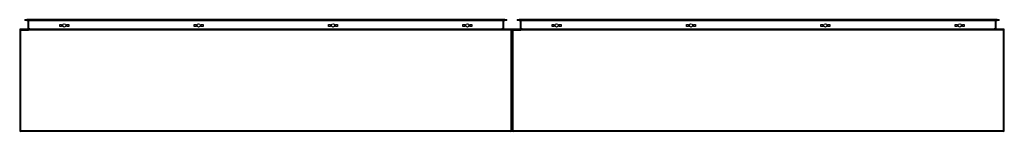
# Model space of a CAD drawing. Header units: inches. Extents: x 65.4 to 161.4, y 52.5 to 63.4.
import ezdxf

# ---------------------------------------------------------------- set-up
doc = ezdxf.new("R2010")
doc.units = ezdxf.units.IN
doc.header["$MEASUREMENT"] = 0
doc.layers.add('Visible Edges(ANSI)', color=7, linetype='Continuous', lineweight=25)
doc.layers.add('Visible Tangent Edges(ANSI)', color=7, linetype='Continuous', lineweight=25)

msp = doc.modelspace()

# ---------------------------------------------------------------- linework, layer by layer
at = {"layer": 'Visible Edges(ANSI)'}
for p, q in [((65.927, 63.372), (66.123, 63.372)), ((65.927, 63.372), (65.927, 63.304)), ((112.706, 63.372), (66.123, 63.372)), ((112.706, 63.372), (112.903, 63.372)), ((112.903, 63.304), (112.903, 63.372)), ((113.927, 63.372), (114.123, 63.372)), ((113.927, 63.372), (113.927, 63.304)), ((160.706, 63.372), (114.123, 63.372)), ((160.706, 63.372), (160.903, 63.372)), ((160.903, 63.304), (160.903, 63.372)), ((113.316, 62.456), (65.514, 62.456)), ((66.123, 63.304), (65.927, 63.304)), ((66.123, 63.304), (112.706, 63.304)), ((66.213, 63.273), (66.213, 62.487)), ((69.32, 62.718), (69.32, 62.905)), ((69.32, 62.905), (69.507, 62.905)), ((69.507, 62.718), (69.32, 62.718)), ((69.507, 62.905), (69.507, 62.718)), ((70.02, 62.718), (70.02, 62.905)), ((70.02, 62.905), (70.207, 62.905)), ((70.207, 62.718), (70.02, 62.718)), ((70.207, 62.905), (70.207, 62.718)), ((82.421, 62.718), (82.421, 62.905)), ((82.421, 62.905), (82.608, 62.905)), ((82.608, 62.718), (82.421, 62.718)), ((82.608, 62.905), (82.608, 62.718)), ((83.121, 62.718), (83.121, 62.905)), ((83.121, 62.905), (83.308, 62.905)), ((83.308, 62.718), (83.121, 62.718)), ((83.308, 62.905), (83.308, 62.718)), ((95.522, 62.718), (95.522, 62.905)), ((95.522, 62.905), (95.709, 62.905)), ((95.709, 62.718), (95.522, 62.718)), ((95.709, 62.905), (95.709, 62.718)), ((96.222, 62.718), (96.222, 62.905)), ((96.222, 62.905), (96.409, 62.905)), ((96.409, 62.718), (96.222, 62.718)), ((96.409, 62.905), (96.409, 62.718)), ((108.623, 62.718), (108.623, 62.905)), ((108.623, 62.905), (108.81, 62.905)), ((108.81, 62.718), (108.623, 62.718)), ((108.81, 62.905), (108.81, 62.718)), ((109.323, 62.718), (109.323, 62.905)), ((109.323, 62.905), (109.51, 62.905)), ((109.51, 62.718), (109.323, 62.718)), ((109.51, 62.905), (109.51, 62.718)), ((112.617, 62.487), (112.617, 63.273)), ((112.903, 63.304), (112.706, 63.304)), ((161.316, 62.456), (113.514, 62.456)), ((114.123, 63.304), (113.927, 63.304)), ((114.123, 63.304), (160.706, 63.304)), ((114.213, 63.273), (114.213, 62.487)), ((117.32, 62.718), (117.32, 62.905)), ((117.32, 62.905), (117.507, 62.905)), ((117.507, 62.718), (117.32, 62.718)), ((117.507, 62.905), (117.507, 62.718)), ((118.02, 62.718), (118.02, 62.905)), ((118.02, 62.905), (118.207, 62.905)), ((118.207, 62.718), (118.02, 62.718)), ((118.207, 62.905), (118.207, 62.718)), ((130.421, 62.718), (130.421, 62.905)), ((130.421, 62.905), (130.608, 62.905)), ((130.608, 62.718), (130.421, 62.718)), ((130.608, 62.905), (130.608, 62.718)), ((131.121, 62.718), (131.121, 62.905)), ((131.121, 62.905), (131.308, 62.905)), ((131.308, 62.718), (131.121, 62.718)), ((131.308, 62.905), (131.308, 62.718)), ((143.522, 62.718), (143.522, 62.905)), ((143.522, 62.905), (143.709, 62.905)), ((143.709, 62.718), (143.522, 62.718)), ((143.709, 62.905), (143.709, 62.718)), ((144.222, 62.718), (144.222, 62.905)), ((144.222, 62.905), (144.409, 62.905)), ((144.409, 62.718), (144.222, 62.718)), ((144.409, 62.905), (144.409, 62.718)), ((156.623, 62.718), (156.623, 62.905)), ((156.623, 62.905), (156.81, 62.905)), ((156.81, 62.718), (156.623, 62.718)), ((156.81, 62.905), (156.81, 62.718)), ((157.323, 62.718), (157.323, 62.905)), ((157.323, 62.905), (157.51, 62.905)), ((157.51, 62.718), (157.323, 62.718)), ((157.51, 62.905), (157.51, 62.718)), ((160.617, 62.487), (160.617, 63.273)), ((160.903, 63.304), (160.706, 63.304)), ((65.415, 62.357), (65.415, 52.555)), ((113.415, 52.555), (113.415, 62.357)), ((113.415, 62.357), (113.415, 52.555)), ((161.415, 52.555), (161.415, 62.357)), ((113.316, 52.456), (65.514, 52.456)), ((161.316, 52.456), (113.514, 52.456))]:
    msp.add_line(p, q, dxfattribs=at)
for centre in [(69.763, 62.812), (82.864, 62.812), (95.965, 62.812), (109.066, 62.812), (117.763, 62.812), (130.864, 62.812), (143.965, 62.812), (157.066, 62.812)]:
    msp.add_circle(centre, 0.165, dxfattribs=at)
for centre, radius, start, end in [((65.514, 62.357), 0.099, 90, 180), ((66.182, 63.273), 0.031, 0, 90), ((66.182, 62.487), 0.031, 270, 0), ((112.648, 63.273), 0.031, 90, 180), ((112.648, 62.487), 0.031, 180, 270), ((113.316, 62.357), 0.099, 0, 90), ((113.514, 62.357), 0.099, 90, 180), ((114.182, 63.273), 0.031, 0, 90), ((114.182, 62.487), 0.031, 270, 0), ((160.648, 63.273), 0.031, 90, 180), ((160.648, 62.487), 0.031, 180, 270), ((161.316, 62.357), 0.099, 0, 90), ((65.514, 52.555), 0.099, 180, 270), ((113.316, 52.555), 0.099, 270, 0), ((113.514, 52.555), 0.099, 180, 270), ((161.316, 52.555), 0.099, 270, 0)]:
    msp.add_arc(centre, radius, start, end, dxfattribs=at)
at = {"layer": 'Visible Tangent Edges(ANSI)'}
for p, q in [((66.123, 63.304), (66.123, 63.372)), ((112.706, 63.372), (112.706, 63.304)), ((114.123, 63.304), (114.123, 63.372)), ((160.706, 63.372), (160.706, 63.304)), ((65.514, 62.357), (65.514, 62.456)), ((66.312, 63.273), (66.213, 63.273)), ((66.213, 62.487), (66.312, 62.487)), ((66.312, 63.304), (66.312, 63.273)), ((66.312, 62.487), (66.312, 63.273)), ((66.312, 63.273), (66.413, 63.273)), ((66.312, 62.487), (66.312, 62.456)), ((66.413, 62.487), (66.312, 62.487)), ((112.417, 63.273), (66.413, 63.273)), ((66.413, 62.487), (112.417, 62.487)), ((112.417, 63.273), (112.518, 63.273)), ((112.518, 62.487), (112.417, 62.487)), ((112.518, 63.304), (112.518, 63.273)), ((112.617, 63.273), (112.518, 63.273)), ((112.518, 63.273), (112.518, 62.487)), ((112.518, 62.487), (112.518, 62.456)), ((112.518, 62.487), (112.617, 62.487)), ((113.316, 62.456), (113.316, 62.357)), ((113.514, 62.357), (113.514, 62.456)), ((114.312, 63.273), (114.213, 63.273)), ((114.213, 62.487), (114.312, 62.487)), ((114.312, 63.304), (114.312, 63.273)), ((114.312, 62.487), (114.312, 63.273)), ((114.312, 63.273), (114.413, 63.273)), ((114.312, 62.487), (114.312, 62.456)), ((114.413, 62.487), (114.312, 62.487)), ((160.417, 63.273), (114.413, 63.273)), ((114.413, 62.487), (160.417, 62.487)), ((160.417, 63.273), (160.518, 63.273)), ((160.518, 62.487), (160.417, 62.487)), ((160.518, 63.304), (160.518, 63.273)), ((160.617, 63.273), (160.518, 63.273)), ((160.518, 63.273), (160.518, 62.487)), ((160.518, 62.487), (160.518, 62.456)), ((160.518, 62.487), (160.617, 62.487)), ((161.316, 62.456), (161.316, 62.357)), ((65.514, 62.357), (65.415, 62.357)), ((65.514, 52.555), (65.514, 62.357)), ((65.514, 62.357), (66.281, 62.357)), ((113.316, 62.357), (66.281, 62.357)), ((113.415, 62.357), (113.316, 62.357)), ((113.316, 62.357), (113.316, 52.555)), ((113.514, 62.357), (113.415, 62.357)), ((113.514, 52.555), (113.514, 62.357)), ((113.514, 62.357), (114.281, 62.357)), ((161.316, 62.357), (114.281, 62.357)), ((161.415, 62.357), (161.316, 62.357)), ((161.316, 62.357), (161.316, 52.555)), ((65.415, 52.555), (65.514, 52.555)), ((65.514, 52.456), (65.514, 52.555)), ((65.514, 52.555), (113.316, 52.555)), ((113.316, 52.555), (113.415, 52.555)), ((113.316, 52.555), (113.316, 52.456)), ((113.415, 52.555), (113.514, 52.555)), ((113.514, 52.456), (113.514, 52.555)), ((113.514, 52.555), (161.316, 52.555)), ((161.316, 52.555), (161.415, 52.555)), ((161.316, 52.555), (161.316, 52.456))]:
    msp.add_line(p, q, dxfattribs=at)

doc.saveas('drawing.dxf')
